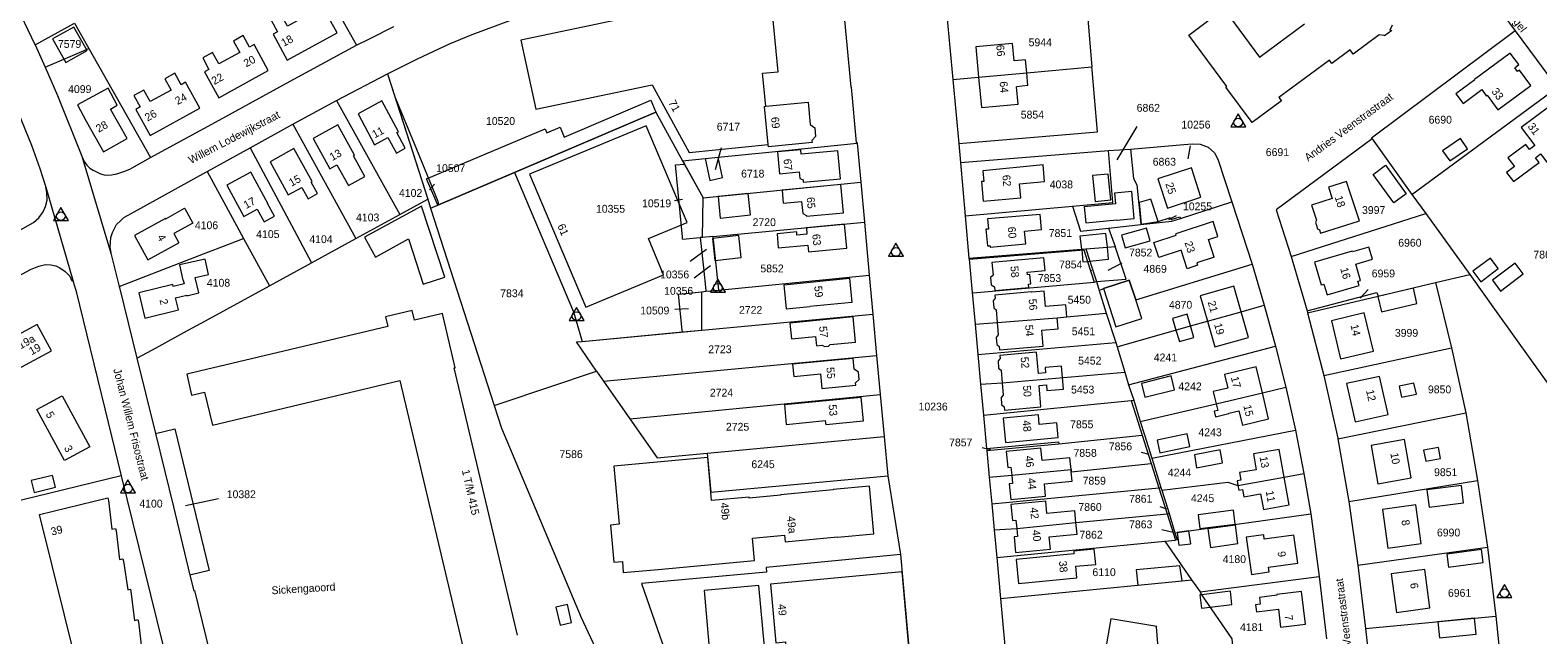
# Model space of a CAD drawing. Header units: metres. Extents: x 195864 to 198202, y 543264 to 544906.
# Tile 12 of 57: x 196137 to 196484, y 543724 to 543864. Entities that reach past the tile are written whole.
import ezdxf
from ezdxf.enums import TextEntityAlignment as Align

# ---------------------------------------------------------------- set-up
doc = ezdxf.new("R2010")
doc.units = ezdxf.units.M
doc.header["$MEASUREMENT"] = 0
for name, color, linetype, lineweight in [('Level 1', 7, 'Continuous', 0), ('Level 10', 7, 'Continuous', 0), ('Level 11', 7, 'Continuous', 0), ('Level 2', 7, 'Continuous', 0), ('Level 31', 7, 'Continuous', 0), ('Level 32', 7, 'Continuous', 0), ('Level 34', 7, 'Continuous', 0), ('Level 55', 7, 'Continuous', 0)]:
    doc.layers.add(name, color=color, linetype=linetype, lineweight=lineweight)
doc.styles.add('Style-CHAR_FAST_FONT', font='CHAR_FAST_FONT.shx')

# ---------------------------------------------------------------- blocks, each defined once
blk = doc.blocks.new('DC')
at = {"layer": 'Level 10', "color": 7, "linetype": 'Continuous', "lineweight": 0, "flags": 128}
blk.add_lwpolyline([(-1.84, -0.9), (1.63, -0.9), (-0.11, 2.1), (-1.84, -0.9)], dxfattribs=at)
at = {"layer": 'Level 10', "color": 7, "linetype": 'Continuous', "lineweight": 0}
blk.add_circle((-0.11, 0.11), 1, dxfattribs=at)

msp = doc.modelspace()

# ---------------------------------------------------------------- linework, layer by layer
at = {"layer": 'Level 1', "color": 7, "linetype": 'Continuous', "lineweight": 0}
for p, q in [((196458.59, 543890.16), (196478.36, 543863.35)), ((196207.76, 543867.45), (196211.87, 543860.06)), ((196379.74, 543869.72), (196380.99, 543855.07)), ((196138, 543860.15), (196147.06, 543865.13)), ((196147.06, 543865.13), (196150.37, 543859.28)), ((196347.68, 543866.88), (196349.06, 543852.21)), ((196478.36, 543863.35), (196488.03, 543850.37)), ((196138, 543860.15), (196140.34, 543855.01)), ((196140.34, 543855.01), (196150.37, 543859.28)), ((196150.37, 543859.28), (196164.55, 543834.2)), ((196207.27, 543847.33), (196219.04, 543853.52)), ((196219.04, 543853.52), (196220.79, 543848.04)), ((196349.06, 543852.21), (196350.44, 543837.45)), ((196454.62, 543825.74), (196488.03, 543850.37)), ((196197.26, 543841.88), (196207.27, 543847.33)), ((196207.27, 543847.33), (196221.84, 543821.09)), ((196220.79, 543848.04), (196228.29, 543824.61)), ((196187.47, 543836.49), (196197.26, 543841.88)), ((196197.26, 543841.88), (196211.76, 543815.57)), ((196177.54, 543831), (196187.47, 543836.49)), ((196306.75, 543835.48), (196327.02, 543837.52)), ((196327.02, 543837.52), (196327.84, 543828.58)), ((196350.44, 543837.45), (196350.76, 543833.06)), ((196384.83, 543835.83), (196389.91, 543836.17)), ((196445.48, 543838.5), (196454.62, 543825.74)), ((196148.75, 543834.53), (196155.44, 543812.21)), ((196285.23, 543832.52), (196287.3, 543832.72)), ((196286.88, 543833.48), (196292.09, 543834)), ((196286.88, 543833.48), (196287.3, 543832.72)), ((196287.3, 543832.72), (196291.6, 543824.91)), ((196292.09, 543834), (196295.07, 543834.3)), ((196295.07, 543834.3), (196306.75, 543835.48)), ((196350.76, 543833.06), (196384.83, 543835.83)), ((196350.76, 543833.06), (196351.85, 543820.8)), ((196230.74, 543823.36), (196248.25, 543830.81)), ((196140.45, 543827.41), (196146.67, 543806)), ((196291.6, 543824.91), (196327.84, 543828.58)), ((196327.84, 543828.58), (196328.69, 543819.32)), ((196454.62, 543825.74), (196457.79, 543821.37)), ((196221.84, 543821.09), (196228.29, 543824.61)), ((196228.29, 543824.61), (196228.95, 543822.6)), ((196228.95, 543822.6), (196230.74, 543823.36)), ((196228.95, 543822.6), (196243.54, 543777.13)), ((196291.49, 543815.84), (196291.6, 543824.91)), ((196351.85, 543820.8), (196376.56, 543823.04)), ((196401.37, 543820.17), (196413.18, 543824.01)), ((196413.18, 543824.01), (196417.84, 543809.67)), ((196293.82, 543816.06), (196328.69, 543819.32)), ((196328.69, 543819.32), (196329.8, 543807.17)), ((196351.85, 543820.8), (196352.73, 543811.06)), ((196384.87, 543818), (196392.26, 543818.78)), ((196392.25, 543818.91), (196392.26, 543818.78)), ((196426.85, 543811.47), (196457.79, 543821.37)), ((196457.79, 543821.37), (196467.93, 543807.27)), ((196185.92, 543815.62), (196191.89, 543804.71)), ((196201.55, 543809.99), (196211.76, 543815.57)), ((196286.89, 543815.4), (196290.92, 543815.79)), ((196291.49, 543815.84), (196290.92, 543815.79)), ((196293.82, 543816.06), (196291.49, 543815.84)), ((196293.82, 543816.06), (196295.17, 543803.72)), ((196384.87, 543818), (196386.33, 543813.74)), ((196155.44, 543812.21), (196157.33, 543804.53)), ((196191.89, 543804.71), (196201.55, 543809.99)), ((196352.73, 543811.06), (196352.82, 543810.79)), ((196352.82, 543810.79), (196353.51, 543803.14)), ((196417.84, 543809.67), (196420.61, 543800.26)), ((196426.85, 543811.47), (196430.53, 543798.94)), ((196329.8, 543807.17), (196330.61, 543798.18)), ((196381.51, 543805.55), (196382.05, 543805.67)), ((196382.05, 543805.67), (196382.69, 543803.64)), ((196446.81, 543802.29), (196460.05, 543805.42)), ((196460.05, 543805.42), (196467.93, 543807.27)), ((196460.05, 543805.42), (196463.71, 543790.39)), ((196177.17, 543796.66), (196191.89, 543804.71)), ((196285.95, 543802.81), (196291.34, 543803.34)), ((196286.82, 543794.49), (196285.95, 543802.81)), ((196291.29, 543794.49), (196291.34, 543803.34)), ((196291.34, 543803.34), (196292.24, 543803.43)), ((196292.24, 543803.43), (196295.17, 543803.72)), ((196353.51, 543803.14), (196354.18, 543795.83)), ((196382.69, 543803.64), (196384.32, 543798.42)), ((196430.63, 543798.48), (196446.81, 543802.29)), ((196291.29, 543794.49), (196330.61, 543798.18)), ((196330.61, 543798.18), (196331.47, 543788.63)), ((196384.32, 543798.42), (196386.5, 543791.62)), ((196420.61, 543800.26), (196423.24, 543790.81)), ((196430.53, 543798.94), (196430.63, 543798.48)), ((196430.63, 543798.48), (196434.32, 543784.05)), ((196172.22, 543793.95), (196177.17, 543796.66)), ((196286.86, 543794.07), (196286.82, 543794.49)), ((196286.86, 543794.07), (196291.29, 543794.49)), ((196354.18, 543795.83), (196354.81, 543788.87)), ((196164.99, 543789.99), (196170.8, 543793.17)), ((196170.8, 543793.17), (196172.22, 543793.95)), ((196263.77, 543791.9), (196286.86, 543794.07)), ((196354.81, 543788.87), (196386.5, 543791.62)), ((196386.5, 543791.62), (196386.86, 543790.62)), ((196161.38, 543788.02), (196164.99, 543789.99)), ((196161.38, 543788.02), (196165.65, 543770.67)), ((196268.71, 543782.77), (196331.47, 543788.63)), ((196331.47, 543788.63), (196332.34, 543779.69)), ((196354.81, 543788.87), (196355.41, 543782.04)), ((196386.86, 543790.62), (196388.55, 543784.8)), ((196389.46, 543781.89), (196423.24, 543790.81)), ((196423.24, 543790.81), (196425.61, 543781.37)), ((196434.32, 543784.05), (196463.71, 543790.39)), ((196463.71, 543790.39), (196467, 543775.47)), ((196267.12, 543785.07), (196268.71, 543782.77)), ((196388.55, 543784.8), (196389.46, 543781.89)), ((196268.71, 543782.77), (196274.74, 543774.09)), ((196355.41, 543782.04), (196356.08, 543774.9)), ((196389.46, 543781.89), (196390.65, 543778.34)), ((196425.61, 543781.37), (196427.81, 543771.47)), ((196274.74, 543774.09), (196332.34, 543779.69)), ((196332.34, 543779.69), (196333.22, 543770.01)), ((196356.08, 543774.9), (196390.06, 543778.28)), ((196390.06, 543778.28), (196390.65, 543778.34)), ((196390.06, 543778.28), (196392.57, 543770.35)), ((196390.65, 543778.34), (196392.08, 543773.47)), ((196356.08, 543774.9), (196356.81, 543767.22)), ((196437.57, 543769.47), (196467, 543775.47)), ((196373.4, 543768.33), (196392.57, 543770.35)), ((196392.57, 543770.35), (196394.65, 543763.76)), ((196394.78, 543765.04), (196427.81, 543771.47)), ((196427.81, 543771.47), (196429.77, 543761.47)), ((196292.57, 543766.15), (196333.22, 543770.01)), ((196333.22, 543770.01), (196334.07, 543760.98)), ((196356.81, 543767.22), (196356.85, 543766.77)), ((196356.85, 543766.77), (196373.4, 543768.33)), ((196356.85, 543766.77), (196357.42, 543760.67)), ((196437.57, 543769.47), (196440.13, 543755.02)), ((196394.65, 543763.76), (196396.41, 543758.21)), ((196334.07, 543760.98), (196337.01, 543742.82)), ((196357.42, 543760.67), (196358.01, 543754.55)), ((196429.77, 543761.47), (196431.33, 543752.21)), ((196440.13, 543755.02), (196469.7, 543759.9)), ((196469.7, 543759.9), (196472.02, 543744.57)), ((196358.01, 543754.55), (196396.41, 543758.21)), ((196396.41, 543758.21), (196396.86, 543758.25)), ((196396.41, 543758.21), (196398.31, 543752.23)), ((196396.86, 543758.25), (196397.07, 543757.69)), ((196397.07, 543757.69), (196398.77, 543752.27)), ((196358.01, 543754.55), (196358.57, 543748.51)), ((196440.13, 543755.02), (196442.18, 543740.36)), ((196398.31, 543752.23), (196398.77, 543752.27)), ((196398.31, 543752.23), (196400.23, 543746.15)), ((196398.77, 543752.27), (196400.1, 543747.86)), ((196400.1, 543747.86), (196431.33, 543752.21)), ((196431.33, 543752.21), (196433.31, 543737.8)), ((196358.57, 543748.51), (196359.15, 543742.14)), ((196359.15, 543742.14), (196397.8, 543745.92)), ((196397.8, 543745.92), (196400.23, 543746.15)), ((196397.8, 543745.92), (196403.93, 543736.99)), ((196442.18, 543740.36), (196472.02, 543744.57)), ((196472.02, 543744.57), (196473.91, 543728.69)), ((196359.15, 543742.14), (196359.99, 543732.76)), ((196442.18, 543740.36), (196443.93, 543725.79)), ((196403.93, 543736.99), (196405.9, 543734.22)), ((196405.9, 543734.22), (196433.31, 543737.8)), ((196433.31, 543737.8), (196435, 543723.43)), ((196359.99, 543732.76), (196365.75, 543671.21)), ((196443.93, 543725.79), (196473.91, 543728.69)), ((196473.91, 543728.69), (196475.39, 543713.95)), ((196443.93, 543725.79), (196445.54, 543710.86))]:
    msp.add_line(p, q, dxfattribs=at)
at = {"layer": 'Level 1', "color": 7, "linetype": 'Continuous', "lineweight": 0, "flags": 128}
for points in [[(196138, 543860.15), (196134.78, 543866.92), (196130.91, 543874.44), (196124.65, 543885.66), (196123.57, 543887.47), (196123.24, 543888.43), (196122.98, 543889.42), (196122.84, 543890.16), (196122.88, 543890.86), (196123.13, 543891.6), (196123.47, 543892.4), (196124.01, 543893.1), (196125.14, 543893.97)], [(196325.62, 543850.43), (196324.19, 543865.83), (196323.22, 543875.93), (196323.41, 543875.95)], [(196211.87, 543860.06), (196214.86, 543861.57), (196220.47, 543864.4)], [(196219.04, 543853.52), (196225.91, 543856.96), (196233.29, 543860.36), (196238.52, 543862.53), (196247.18, 543865.79), (196248.62, 543866.25)], [(196478.36, 543863.35), (196445.33, 543838.71), (196445.48, 543838.5)], [(196164.55, 543834.2), (196180.3, 543842.84), (196195.8, 543851.36), (196211.87, 543860.06)], [(196129.15, 543855.7), (196134.13, 543844.58), (196137.17, 543837.09), (196139.11, 543831.68), (196140.45, 543827.41)], [(196140.34, 543855.01), (196143.16, 543848.51), (196148.75, 543834.53)], [(196349.06, 543852.21), (196354.96, 543852.7), (196366.02, 543853.69), (196380.99, 543855.07)], [(196350.44, 543837.45), (196382.28, 543840.11), (196381.58, 543848.11), (196381.05, 543854.43), (196380.99, 543855.07)], [(196325.62, 543850.43), (196326.8, 543837.68), (196327, 543837.7), (196327.02, 543837.52)], [(196220.79, 543848.04), (196225.14, 543837.44), (196230.6, 543824.19), (196230.74, 543823.36)], [(196187.47, 543836.49), (196198.21, 543816.32), (196201.55, 543809.99)], [(196389.91, 543836.17), (196402.12, 543837.24), (196404.06, 543837.37), (196405.9, 543837.26), (196407.73, 543836.6), (196409.24, 543835.33), (196410.01, 543833.88), (196413.18, 543824.01)], [(196389.91, 543836.17), (196390.61, 543829.37), (196391.36, 543827.97), (196392.25, 543818.91)], [(196445.48, 543838.5), (196423.39, 543822.15), (196426.85, 543811.47)], [(196148.75, 543834.53), (196149.27, 543833.3), (196149.88, 543832.44), (196150.61, 543831.74), (196151.36, 543831.28), (196153, 543830.48), (196153.84, 543830.21), (196154.73, 543830.18), (196155.59, 543830.26), (196156.77, 543830.47), (196158.41, 543830.97), (196159.8, 543831.57), (196164.55, 543834.2)], [(196286.89, 543815.4), (196286.84, 543815.99), (196285.23, 543832.52)], [(196292.09, 543834), (196293.17, 543828.94), (196296.08, 543829.61), (196295.07, 543834.3)], [(196376.56, 543823.04), (196385.84, 543823.89), (196384.83, 543835.83)], [(196155.44, 543812.21), (196155.46, 543812.36), (196155.29, 543813.52), (196155.34, 543814.77), (196155.39, 543815.8), (196155.79, 543816.93), (196156.27, 543817.89), (196156.73, 543818.83), (196157.62, 543819.68), (196158.41, 543820.39), (196160.06, 543821.33), (196177.41, 543830.92), (196177.54, 543831)], [(196177.54, 543831), (196179.91, 543826.66), (196184.32, 543818.55), (196185.92, 543815.62)], [(196248.25, 543830.81), (196261.81, 543798.71), (196263.77, 543791.9)], [(196132.01, 543816.16), (196137.62, 543819.28), (196138.84, 543820.35), (196139.81, 543821.69), (196140.36, 543822.98), (196140.78, 543824.44), (196140.67, 543826.21), (196140.45, 543827.41)], [(196376.56, 543823.04), (196376.58, 543823), (196378.36, 543817.29), (196384.87, 543818)], [(196211.76, 543815.57), (196213.45, 543816.49), (196221.84, 543821.09)], [(196392.25, 543818.91), (196392.32, 543818.92), (196396.24, 543819.47), (196399.1, 543820.39), (196399.23, 543819.97), (196401.23, 543820.6), (196401.37, 543820.17)], [(196392.26, 543818.78), (196399.43, 543819.54), (196401.37, 543820.17)], [(196157.33, 543804.53), (196173.76, 543810.87), (196185.33, 543815.39), (196185.92, 543815.62)], [(196290.92, 543815.79), (196291.07, 543814.41), (196291.67, 543808.82), (196292.22, 543803.65), (196292.24, 543803.43)], [(196352.73, 543811.06), (196378.64, 543813.16), (196379.6, 543813.2)], [(196352.82, 543810.79), (196379.18, 543812.98), (196380.03, 543810.29), (196381.51, 543805.55)], [(196379.6, 543813.2), (196384.57, 543813.6), (196386.33, 543813.74)], [(196379.6, 543813.2), (196380.53, 543810.34), (196382.05, 543805.67)], [(196382.05, 543805.67), (196388.9, 543806.21), (196386.33, 543813.74)], [(196040.77, 543754.78), (196042.31, 543756.16), (196044.67, 543757.9), (196047.87, 543759.87), (196076.15, 543775.33), (196110.58, 543794.07), (196136.91, 543808.43), (196138.87, 543809.24), (196140.42, 543809.57), (196141.6, 543809.53), (196142.79, 543809.28), (196143.69, 543808.84), (196144.9, 543807.96), (196145.95, 543806.94), (196146.44, 543805.83), (196146.67, 543806)], [(196382.69, 543803.64), (196383.68, 543804.04), (196389.61, 543805.97), (196391.08, 543801.45), (196417.84, 543809.67)], [(196146.67, 543806), (196147.07, 543804.63), (196147.36, 543803.69), (196154.01, 543776.4), (196157.8, 543760.98)], [(196295.17, 543803.72), (196325.23, 543806.72), (196329.8, 543807.17)], [(196353.51, 543803.14), (196353.74, 543803.1), (196381.51, 543805.55)], [(196467.93, 543807.27), (196474, 543798.82), (196486.13, 543781.73)], [(196157.33, 543804.53), (196157.37, 543804.33), (196161.38, 543788.02)], [(196430.53, 543798.94), (196446.55, 543803.18), (196446.81, 543802.29)], [(196354.18, 543795.83), (196359.25, 543796.28), (196373.06, 543797.34), (196375.27, 543797.53), (196384.32, 543798.42)], [(196386.86, 543790.62), (196403.69, 543795.46), (196407.59, 543796.52), (196415.34, 543798.74), (196420.61, 543800.26)], [(196267.12, 543785.07), (196262.46, 543791.78), (196263.77, 543791.9)], [(196243.54, 543777.13), (196244.96, 543777.61), (196267.12, 543785.07)], [(196355.41, 543782.04), (196360.39, 543782.4), (196388.55, 543784.8)], [(196434.32, 543784.05), (196437.54, 543769.62), (196437.57, 543769.47)], [(196392.08, 543773.47), (196409.61, 543777.54), (196420.21, 543780.05), (196425.61, 543781.37)], [(196243.54, 543777.13), (196245.23, 543771.93), (196263.58, 543728.38), (196268.99, 543716.66)], [(196274.74, 543774.09), (196281.01, 543765.08), (196292.57, 543766.15)], [(196467, 543775.47), (196467, 543775.46), (196469.7, 543759.9)], [(196165.65, 543770.67), (196170.09, 543771.76), (196178.05, 543739.16), (196173.61, 543738.08)], [(196165.65, 543770.67), (196169.79, 543753.84), (196173.61, 543738.08)], [(196392.08, 543773.47), (196393.11, 543770.41), (196394.78, 543765.04)], [(196356.81, 543767.22), (196373.35, 543768.8), (196373.4, 543768.33)], [(196292.57, 543766.15), (196293.35, 543757.22), (196334.07, 543760.98)], [(196357.42, 543760.67), (196362.59, 543761.08), (196376.23, 543762.39), (196376.27, 543761.91), (196394.65, 543763.76)], [(196394.78, 543765.04), (196395.15, 543763.81), (196396.86, 543758.25)], [(196157.8, 543760.98), (196154.62, 543760.21), (196138.01, 543756.13), (196098.65, 543746.61)], [(196157.8, 543760.98), (196169.96, 543711.47), (196170.63, 543708.39)], [(196397.07, 543757.69), (196412.29, 543759.48), (196414.61, 543758.76), (196425.25, 543760.64), (196429.77, 543761.47)], [(196358.57, 543748.51), (196363.72, 543748.87), (196377.34, 543750.21), (196398.31, 543752.23)], [(196400.1, 543747.86), (196400.6, 543746.19), (196400.23, 543746.15)], [(196337.01, 543742.82), (196306.1, 543739.86), (196306.2, 543738.78), (196277.43, 543736.15), (196282.81, 543720.78)], [(196337.01, 543742.82), (196339.72, 543712.95), (196340.16, 543708.69)], [(196173.61, 543738.08), (196174.47, 543734.52), (196174.64, 543734.55), (196186.93, 543684.37), (196198.41, 543637.23)], [(196359.99, 543732.76), (196391.56, 543735.78), (196401.76, 543736.77), (196403.93, 543736.99)], [(196405.9, 543734.22), (196406.24, 543733.6), (196413.19, 543723.45), (196413.42, 543720.97)]]:
    msp.add_lwpolyline(points, dxfattribs=at)
at = {"layer": 'Level 11', "color": 7, "linetype": 'Continuous', "lineweight": 13}
for p, q in [((196366.3, 543850.79), (196366.02, 543853.69)), ((196366.3, 543850.79), (196363.66, 543850.52)), ((196421.61, 543739.91), (196428.37, 543740.85))]:
    msp.add_line(p, q, dxfattribs=at)
at = {"layer": 'Level 11', "color": 7, "linetype": 'Continuous', "lineweight": 13, "flags": 128}
for points in [[(196207.42, 543862.9), (196204.15, 543868.86), (196203.09, 543868.29), (196201.65, 543870.93), (196199.37, 543869.68), (196200.81, 543867.04), (196196.03, 543864.43), (196194.59, 543867.08), (196192.3, 543865.83), (196193.74, 543863.18), (196192.71, 543862.62), (196195.99, 543856.6), (196207.42, 543862.9)], [(196308.88, 543853.98), (196307.27, 543870.66), (196281.08, 543867.9), (196281.09, 543867.8), (196249.71, 543861.2), (196253.14, 543845.35), (196279.87, 543850.99), (196288.42, 543835.4), (196306.57, 543837.2), (196305.74, 543845.98), (196306.06, 543846.01), (196305.3, 543853.62), (196308.88, 543853.98)], [(196450.09, 543864.71), (196449.5, 543863.52), (196449.96, 543863.44), (196448.29, 543862.2), (196448.23, 543862.28), (196447.05, 543862.45), (196441.13, 543858.05), (196440.41, 543859.02), (196436.18, 543855.89), (196435.65, 543856.61), (196424.03, 543848.03), (196424.61, 543847.24), (196417.86, 543842.26), (196411.83, 543850.43), (196412.01, 543850.56), (196403.27, 543862.39), (196411.39, 543868.41), (196419.57, 543857.36), (196429.91, 543865.01)], [(196149.94, 543858.85), (196146.9, 543864.26), (196142.03, 543861.52), (196145.07, 543856.11), (196149.94, 543858.85)], [(196191.62, 543854.22), (196188.34, 543860.21), (196187.31, 543859.65), (196185.87, 543862.29), (196183.59, 543861.03), (196185.04, 543858.4), (196180.26, 543855.77), (196178.81, 543858.4), (196176.53, 543857.15), (196177.96, 543854.51), (196176.93, 543853.94), (196180.22, 543847.96), (196191.62, 543854.22)], [(196366.02, 543853.69), (196365.73, 543856.72), (196363.12, 543856.47), (196362.74, 543860.46), (196354.32, 543859.69), (196354.96, 543852.7), (196355.61, 543845.71), (196364.04, 543846.48), (196363.66, 543850.52)], [(196481.99, 543850.79), (196479.34, 543854.33), (196478.9, 543854), (196478.24, 543854.89), (196479.21, 543855.61), (196477.22, 543858.28), (196468.99, 543852.19), (196469.05, 543852.1), (196464.72, 543848.89), (196466.36, 543846.67), (196470.67, 543849.85), (196471.7, 543848.44), (196471.88, 543848.57), (196474.35, 543845.23), (196481.99, 543850.79)], [(196175.87, 543845.56), (196172.58, 543851.54), (196171.55, 543850.98), (196170.11, 543853.61), (196167.81, 543852.36), (196169.25, 543849.72), (196164.47, 543847.11), (196163.03, 543849.75), (196160.73, 543848.5), (196162.19, 543845.87), (196161.15, 543845.29), (196164.48, 543839.31), (196175.87, 543845.56)], [(196155.3, 543845.38), (196156.9, 543846.25), (196154.78, 543850.17), (196147.72, 543846.34), (196149.74, 543842.61)], [(196223.09, 543836.34), (196221.15, 543839.95), (196221.53, 543840.15), (196217.74, 543847.25), (196212.27, 543844.27), (196216.06, 543837.17), (196219.14, 543838.84), (196221.07, 543835.26), (196223.09, 543836.34)], [(196228.01, 543829.33), (196255.28, 543840.86), (196255.67, 543839.94), (196258.7, 543841.22), (196259.68, 543838.93), (196279.55, 543847.39), (196280.73, 543844.63)], [(196306.06, 543846.01), (196315.78, 543846.98), (196316.26, 543841.86), (196317.29, 543841.08), (196317.48, 543839.09), (196316.62, 543838.13), (196316.66, 543837.7), (196306.63, 543836.68), (196306.57, 543837.2)], [(196149.74, 543842.61), (196153.73, 543835.53), (196159.17, 543838.57), (196155.3, 543845.38)], [(196280.73, 543844.63), (196230.57, 543823.29), (196228.01, 543829.33)], [(196493.86, 543835.78), (196491.22, 543839.36), (196490.51, 543838.84), (196488.24, 543841.92), (196488.95, 543842.44), (196486.3, 543846.03), (196479.72, 543841.17), (196482.84, 543836.97), (196481.63, 543836.07), (196480.79, 543837.2), (196476.66, 543834.13), (196478.16, 543832.12), (196476.37, 543830.78), (196477.94, 543828.67), (196483.83, 543833.05), (196482.99, 543834.18), (196484.2, 543835.09), (196487.29, 543830.93), (196493.86, 543835.78)], [(196213.84, 543829.86), (196211.21, 543834.63), (196211.45, 543834.76), (196207.6, 543841.74), (196201.9, 543838.63), (196205.77, 543831.65), (196207.4, 543832.56), (196210.05, 543827.78), (196213.84, 543829.86)], [(196287.91, 543819.25), (196278.5, 543841.54), (196251.66, 543830.39), (196264.65, 543799.76), (196282.53, 543807.26), (196279.07, 543815.56), (196287.91, 543819.25)], [(196202.94, 543825.94), (196201.48, 543828.58), (196201.68, 543828.68), (196197.49, 543836.27), (196192.01, 543833.25), (196196.18, 543825.64), (196199.3, 543827.34), (196200.75, 543824.69), (196202.94, 543825.94)], [(196323.17, 543829.34), (196322.57, 543835.79), (196314.17, 543835), (196314.08, 543836), (196308.71, 543835.5), (196309.14, 543830.49), (196313.72, 543830.93), (196313.87, 543829.39), (196314.59, 543829.07), (196314.64, 543828.54), (196323.17, 543829.34)], [(196467.42, 543836.25), (196465.79, 543838.63), (196461.66, 543835.77), (196463.29, 543833.43), (196467.42, 543836.25)], [(196370.13, 543828.73), (196369.78, 543832.51), (196355.9, 543831.19), (196356.14, 543828.72), (196355.59, 543828.67), (196356.01, 543824.14), (196364.67, 543824.95), (196364.37, 543828.2), (196370.13, 543828.73)], [(196193.03, 543820.71), (196191.45, 543823.61), (196191.54, 543823.66), (196187.62, 543830.86), (196182.07, 543827.83), (196185.99, 543820.63), (196189.07, 543822.31), (196190.65, 543819.4), (196193.03, 543820.71)], [(196385.33, 543824.46), (196384.75, 543830.41), (196381.19, 543830.06), (196381.74, 543824.12), (196385.33, 543824.46)], [(196406.07, 543825.13), (196403.89, 543831.86), (196396.18, 543829.35), (196398.38, 543822.6), (196406.07, 543825.13)], [(196453.31, 543825.9), (196450.41, 543823.8), (196445.66, 543830.33), (196448.55, 543832.44), (196453.31, 543825.9)], [(196302.48, 543821.01), (196301.97, 543825.96), (196295.04, 543825.25), (196295.55, 543820.29), (196302.48, 543821.01)], [(196323.89, 543821.51), (196323.3, 543827.98), (196309.75, 543826.73), (196310.02, 543823.7), (196314.27, 543824.1), (196314.51, 543821.36), (196315.35, 543820.86), (196315.36, 543820.71), (196323.89, 543821.51)], [(196390.76, 543820.15), (196390.19, 543826.37), (196386.22, 543826.05), (196386.46, 543823.55), (196379.25, 543822.85), (196379.59, 543819.2), (196386.77, 543819.88), (196386.78, 543819.77), (196390.76, 543820.15)], [(196442.52, 543819.62), (196440.44, 543826.11), (196440.4, 543826.1), (196439.56, 543828.72), (196435.45, 543827.4), (196436.29, 543824.8), (196431.55, 543823.27), (196432.66, 543819.78), (196432.43, 543819.33), (196432.91, 543817.83), (196433.36, 543817.6), (196433.62, 543816.78), (196442.52, 543819.62)], [(196168.02, 543820.09), (196172.37, 543822.6), (196172.42, 543822.51), (196174.27, 543819.15), (196169.89, 543816.74), (196171.06, 543814.6)], [(196232.22, 543806.67), (196226.87, 543823), (196213.76, 543815.91), (196216.24, 543811.32), (196223.88, 543815.51), (196224.1, 543814.83), (196227.25, 543805.07), (196232.22, 543806.67)], [(196396.24, 543819.47), (196394.55, 543824.66), (196391.87, 543823.87), (196392.32, 543818.92), (196396.24, 543819.47)], [(196168.02, 543820.09), (196167.97, 543820.18), (196160.84, 543816.25), (196163.94, 543810.67), (196171.06, 543814.6)], [(196324.65, 543813.34), (196324.14, 543818.88), (196315.35, 543818.06), (196315.48, 543816.56), (196313.19, 543816.35), (196313.13, 543817.1), (196308.6, 543816.69), (196308.9, 543813.44), (196315.69, 543814.08), (196315.84, 543812.49), (196324.65, 543813.34)], [(196369.45, 543817.69), (196369.12, 543821.14), (196357.04, 543820.12), (196357.25, 543817.76), (196356.63, 543817.7), (196356.98, 543813.87), (196357.6, 543813.92), (196357.62, 543813.59), (196365.79, 543814.32), (196365.5, 543817.31), (196369.45, 543817.69)], [(196410.01, 543816.03), (196408.91, 543819.51), (196400.31, 543816.65)], [(196300.34, 543811.2), (196299.79, 543816.24), (196293.78, 543815.59), (196294.31, 543810.55), (196300.34, 543811.2)], [(196384.86, 543810.8), (196384.57, 543813.6), (196384.24, 543816.72), (196378.26, 543816.15), (196378.64, 543813.16), (196378.73, 543812.94), (196378.94, 543810.18), (196380.03, 543810.29), (196380.53, 543810.34), (196384.86, 543810.8)], [(196394.43, 543815.05), (196393.58, 543817.93), (196387.83, 543816.33), (196388.65, 543813.42), (196394.43, 543815.05)], [(196409.13, 543811.31), (196405.12, 543809.99), (196405.3, 543809.42), (196402.94, 543808.64), (196401.54, 543812.9), (196396.42, 543811.22), (196395.29, 543814.67), (196400.41, 543816.36), (196400.31, 543816.65)], [(196409.13, 543811.31), (196407.81, 543815.33), (196410.01, 543816.03)], [(196445.51, 543810.79), (196444.68, 543813.59), (196440.92, 543812.48), (196440.86, 543812.69), (196432.24, 543810.14), (196433.76, 543804.92), (196434.38, 543805.1), (196435.09, 543802.65), (196442.44, 543804.79), (196442.17, 543805.73), (196442.8, 543805.91), (196441.7, 543809.68), (196445.51, 543810.79)], [(196174.78, 543806.63), (196177.85, 543807.3), (196177.08, 543810.84), (196171.17, 543809.56), (196171.95, 543805.97), (196172.06, 543805.99)], [(196370.24, 543808.21), (196369.99, 543811.12), (196358.03, 543810.04), (196358.33, 543807.12), (196357.69, 543806.57), (196357.86, 543804.91), (196358.6, 543804.49), (196358.69, 543803.62), (196366.48, 543804.31), (196366.41, 543805.08), (196366.94, 543805.13), (196366.75, 543807.28), (196366.22, 543807.24), (196366.16, 543807.85), (196370.24, 543808.21)], [(196474.47, 543808.66), (196472.64, 543811.08), (196468.61, 543808.04), (196470.43, 543805.6), (196474.47, 543808.66)], [(196480.22, 543807.43), (196478.37, 543809.9), (196473.12, 543805.98), (196474.96, 543803.5), (196480.22, 543807.43)], [(196172.06, 543805.99), (196172.27, 543805.12), (196169.75, 543804.5), (196169.63, 543804.99), (196161.84, 543803.09), (196163.24, 543797.27), (196170.98, 543799.15), (196170.31, 543801.96), (196172.86, 543802.57), (196172.9, 543802.4), (196175.64, 543803.05), (196174.78, 543806.63)], [(196310.14, 543804.95), (196325.28, 543806.43), (196325.81, 543800.89), (196316.16, 543799.92)], [(196310.14, 543804.95), (196310.7, 543799.4), (196316.16, 543799.92)], [(196392.47, 543797.17), (196391.08, 543801.45), (196389.61, 543805.97), (196383.68, 543804.04), (196386.55, 543795.24), (196392.47, 543797.17)], [(196375.27, 543797.53), (196375.03, 543800.3), (196370.37, 543799.91), (196370.07, 543803.45), (196367.17, 543803.21), (196367.16, 543803.31), (196358.73, 543802.56), (196358.79, 543801.83), (196358.3, 543801.24), (196358.43, 543799.64), (196359.01, 543799.17), (196359.25, 543796.28), (196359.49, 543793.38), (196358.99, 543792.79), (196359.13, 543791.19), (196359.71, 543790.69), (196359.77, 543789.94), (196369.83, 543790.84), (196369.51, 543794.45), (196373.28, 543794.78), (196373.06, 543797.34), (196375.27, 543797.53)], [(196417.03, 543792.83), (196415.34, 543798.74), (196413.64, 543804.64), (196405.9, 543802.41), (196407.59, 543796.52), (196409.27, 543790.63), (196417.03, 543792.83)], [(196455.76, 543800.62), (196454.95, 543804.14), (196446.77, 543802.25), (196447.6, 543798.71), (196455.76, 543800.62)], [(196248.92, 543724.27), (196234.39, 543785.78), (196234.61, 543785.83), (196231.69, 543798.29), (196225.24, 543796.76), (196224.71, 543799.02), (196218.57, 543797.57), (196219.11, 543795.31), (196172.85, 543784.36), (196173.97, 543779.55), (196176.98, 543780.25), (196178.77, 543772.6), (196221.9, 543782.88), (196236.45, 543721.3)], [(196404.47, 543792.77), (196403.69, 543795.46), (196402.92, 543798.15), (196399.57, 543797.17), (196400.35, 543794.5), (196401.13, 543791.84), (196404.47, 543792.77)], [(196445.74, 543789.69), (196443.64, 543798.46), (196436.09, 543796.63), (196438.22, 543787.88), (196445.74, 543789.69)], [(196141.73, 543789.74), (196138.44, 543795.79), (196126.64, 543789.4), (196129.95, 543783.33), (196141.73, 543789.74)], [(196326.66, 543791.75), (196326.12, 543797.53), (196311.58, 543796.13), (196311.94, 543792.47), (196317.48, 543792.99), (196317.67, 543790.88), (196319, 543791.01), (196319.49, 543790.74), (196320.41, 543790.82), (196320.83, 543791.19), (196326.66, 543791.75)], [(196327.48, 543783.15), (196327.32, 543784.84), (196326.35, 543785.5), (196326.09, 543787.98), (196312.19, 543786.63), (196312.45, 543783.84), (196318.58, 543784.43), (196318.91, 543781.03), (196326.71, 543781.79), (196326.65, 543782.33), (196327.48, 543783.15)], [(196374.45, 543780.92), (196374.23, 543783.58), (196374, 543786.23), (196370.26, 543785.91), (196370.37, 543784.67), (196368.71, 543784.53), (196368.29, 543789.4), (196359.87, 543788.69), (196359.93, 543787.96), (196359.44, 543787.39), (196359.57, 543785.77), (196360.15, 543785.28), (196360.39, 543782.4), (196360.63, 543779.53), (196360.13, 543778.95), (196360.26, 543777.36), (196360.85, 543776.85), (196360.9, 543776.11), (196369.29, 543776.85), (196368.91, 543781.75), (196370.55, 543781.88), (196370.65, 543780.62), (196374.45, 543780.92)], [(196400.04, 543780.76), (196399.28, 543783.94), (196392.41, 543782.22), (196393.19, 543779.06), (196400.04, 543780.76)], [(196421.64, 543774.07), (196420.21, 543780.05), (196418.77, 543786.02), (196411.5, 543784.3), (196412.26, 543781.14), (196408.93, 543780.35), (196409.24, 543779.07), (196409.61, 543777.54), (196409.97, 543776.01), (196409.12, 543775.81), (196409.42, 543774.53), (196412.5, 543775.27), (196412.47, 543775.38), (196414.83, 543775.94), (196415.61, 543772.65), (196421.64, 543774.07)], [(196449.11, 543775.05), (196447.16, 543783.85), (196439.59, 543782.18), (196441.52, 543773.38), (196449.11, 543775.05)], [(196455.65, 543779.77), (196455.08, 543782.27), (196451.71, 543781.56), (196452.23, 543779.04), (196455.65, 543779.77)], [(196150.6, 543767.62), (196144.73, 543764.45), (196138.38, 543776.21), (196144.23, 543779.37), (196150.6, 543767.62)], [(196310.3, 543777.36), (196327.87, 543779.06), (196328.39, 543773.53), (196319.88, 543772.7), (196319.79, 543773.67)], [(196310.3, 543777.36), (196310.74, 543772.79), (196319.79, 543773.67)], [(196373.24, 543769.79), (196372.92, 543773.17), (196368.92, 543772.79), (196368.7, 543775.03), (196360.58, 543774.26), (196361.11, 543768.65), (196373.24, 543769.79)], [(196403.53, 543767.7), (196402.92, 543770.64), (196396.05, 543769.2), (196396.67, 543766.25), (196403.53, 543767.7)], [(196376.48, 543759.7), (196376.27, 543761.91), (196376.23, 543762.39), (196375.97, 543765.07), (196369.54, 543764.47), (196369.27, 543767.32), (196361.3, 543766.55), (196361.65, 543762.87), (196362.41, 543762.94), (196362.59, 543761.08), (196362.76, 543759.21), (196362, 543759.14), (196362.34, 543755.5), (196370.35, 543756.26), (196370.09, 543759.09), (196376.48, 543759.7)], [(196411.08, 543763.92), (196410.52, 543766.92), (196404.58, 543765.81), (196405.09, 543762.77), (196411.08, 543763.92)], [(196426.4, 543754.25), (196425.25, 543760.64), (196424.09, 543767.03), (196418.17, 543766.01), (196418.8, 543762.36), (196414.94, 543761.7), (196415.26, 543759.99), (196414.41, 543759.83), (196414.61, 543758.76), (196414.8, 543757.68), (196415.67, 543757.84), (196415.98, 543756.12), (196419.82, 543756.83), (196420.49, 543753.18), (196426.4, 543754.25)], [(196454.47, 543760.48), (196452.87, 543769.33), (196445.24, 543767.93), (196446.79, 543759.12), (196454.47, 543760.48)], [(196461.16, 543764.95), (196460.71, 543767.47), (196457.3, 543766.86), (196457.79, 543764.3), (196461.16, 543764.95)], [(196273.04, 543741.22), (196273.26, 543738.69), (196281.24, 543739.42), (196281.24, 543739.36), (196303.46, 543741.45), (196302.98, 543746.6), (196310.3, 543747.29), (196310.44, 543745.8), (196322.52, 543746.93), (196322.53, 543746.83), (196330.88, 543747.61), (196329.84, 543758.56), (196321.49, 543757.8), (196321.5, 543757.7), (196309.37, 543756.6), (196309.38, 543756.5), (196302.19, 543755.84), (196302.17, 543756.04), (196293.52, 543755.25), (196293.35, 543757.22), (196292.66, 543765.15), (196271.1, 543763.18), (196272.28, 543749.8)], [(196142.67, 543758.35), (196142.03, 543761.06), (196137.08, 543759.87), (196137.77, 543757.14), (196142.67, 543758.35)], [(196466.5, 543754.76), (196465.97, 543758.75), (196458.02, 543757.7), (196458.58, 543753.71), (196466.5, 543754.76)], [(196147.64, 543717.15), (196139.04, 543752.07), (196154.74, 543755.93), (196154.89, 543755.31), (196155.67, 543748.66), (196156.47, 543748.86), (196156.6, 543748.33), (196157.39, 543741.67), (196158.19, 543741.86), (196158.32, 543741.34), (196159.3, 543734.72), (196159.91, 543734.87), (196160.04, 543734.34), (196160.83, 543727.69), (196161.63, 543727.88), (196161.76, 543727.36), (196162.55, 543720.69)], [(196377.6, 543747.53), (196377.34, 543750.21), (196377.08, 543752.89), (196370.68, 543752.26), (196370.4, 543755.12), (196362.4, 543754.34), (196362.79, 543750.66), (196363.55, 543750.73), (196363.72, 543748.87), (196363.89, 543747.02), (196363.14, 543746.95), (196363.48, 543743.28), (196371.49, 543744.06), (196371.21, 543746.91), (196377.6, 543747.53)], [(196413.96, 543749.86), (196413.54, 543753.05), (196405.42, 543751.98), (196405.84, 543748.83), (196413.96, 543749.86)], [(196456.72, 543745.41), (196455.49, 543754.3), (196447.81, 543753.23), (196449.05, 543744.31), (196456.72, 543745.41)], [(196272.28, 543749.8), (196270.28, 543749.62), (196271.07, 543741.08), (196273.04, 543741.26)], [(196414.61, 543745.39), (196414.02, 543749.63), (196407.7, 543748.74), (196408.29, 543744.5), (196414.61, 543745.39)], [(196403.77, 543745.3), (196403.33, 543748.29), (196400.62, 543747.93), (196401.01, 543744.98), (196403.77, 543745.3)], [(196428.37, 543740.85), (196427.46, 543747.32), (196420.66, 543746.39), (196420.52, 543747.38), (196416.51, 543746.82), (196417.71, 543738.27), (196421.76, 543738.84), (196421.61, 543739.91)], [(196381.9, 543740.58), (196381.55, 543744.11), (196376.83, 543743.65), (196376.89, 543743.01), (196363.62, 543741.73), (196364.14, 543736.18), (196377.55, 543737.45), (196377.3, 543740.14), (196381.9, 543740.58)], [(196470.99, 543741.04), (196470.58, 543744.01), (196462.66, 543742.94), (196463.05, 543739.94), (196470.99, 543741.04)], [(196401.76, 543736.77), (196401.27, 543740.25), (196391.2, 543739.29), (196391.56, 543735.78), (196401.76, 543736.77)], [(196458.71, 543730.58), (196457.54, 543739.43), (196449.87, 543738.43), (196451.03, 543729.53), (196458.71, 543730.58)], [(196305.69, 543721.61), (196304.44, 543735.74), (196291.85, 543734.56), (196293.08, 543720.45), (196305.69, 543721.61)], [(196339.72, 543712.95), (196337.37, 543738.83), (196307.11, 543736), (196308.34, 543722.53), (196310.54, 543722.73), (196311.12, 543716.3), (196317.74, 543716.86), (196317.68, 543717.62), (196330.01, 543718.76), (196330.22, 543716.45), (196328.67, 543716.3), (196328.71, 543715.87), (196324.44, 543715.48), (196324.8, 543711.61), (196339.72, 543712.95)], [(196413.2, 543731.38), (196412.85, 543734.43), (196406.24, 543733.6), (196405.81, 543733.55), (196406.19, 543730.5), (196408.19, 543730.75), (196413.2, 543731.38)], [(196430.11, 543726.8), (196429.23, 543734.36), (196423.52, 543733.68), (196423.54, 543733.46), (196419.55, 543732.98), (196419.74, 543731.43), (196418.64, 543731.3), (196418.83, 543729.67), (196423.9, 543730.27), (196424.39, 543726.13), (196430.11, 543726.8)], [(196261.38, 543727.17), (196260.42, 543731.33), (196257.76, 543730.73), (196258.71, 543726.55), (196261.38, 543727.17)], [(196396.52, 543718.52), (196395.9, 543726.17), (196395.92, 543726.27), (196385.4, 543728.06), (196382.39, 543710.8)], [(196469.38, 543724.55), (196469.03, 543728.2), (196460.59, 543727.38), (196460.93, 543723.7), (196469.38, 543724.55)]]:
    msp.add_lwpolyline(points, dxfattribs=at)
at = {"layer": 'Level 31', "color": 7, "linetype": 'Continuous', "lineweight": 0}
for p, q in [((196391.34, 543841.37), (196386.71, 543833.72)), ((196295.74, 543836.49), (196294.36, 543831.36)), ((196403.61, 543836.89), (196403.07, 543833.94)), ((196229.84, 543828.08), (196228.65, 543826.78)), ((196285.06, 543824.36), (196286.86, 543824.61)), ((196400.43, 543820.79), (196398.6, 543819.9)), ((196288.64, 543810.33), (196292.35, 543813.15)), ((196381.02, 543808.21), (196380.92, 543808.24)), ((196387.88, 543809.94), (196384.7, 543808.21)), ((196444.55, 543803.87), (196442.7, 543801.86)), ((196285.07, 543799.29), (196288.27, 543799.47)), ((196355.75, 543767.51), (196357.73, 543767.05)), ((196392.38, 543766.4), (196394.11, 543765.92)), ((196180.15, 543755.66), (196172.58, 543754.03)), ((196396.67, 543753.93), (196398.14, 543753.39)), ((196397.08, 543748.61), (196399.7, 543747.97))]:
    msp.add_line(p, q, dxfattribs=at)
at = {"layer": 'Level 55', "color": 7, "linetype": 'Continuous', "lineweight": 0}
for p, q in [((196219.04, 543853.52), (196228.29, 543824.61)), ((196295.74, 543836.49), (196294.36, 543831.36)), ((196306.75, 543835.48), (196327.02, 543837.52)), ((196248.25, 543830.81), (196255.61, 543833.94)), ((196286.88, 543833.48), (196292.09, 543834)), ((196286.88, 543833.48), (196291.6, 543824.91)), ((196292.09, 543834), (196295.07, 543834.3)), ((196295.07, 543834.3), (196306.75, 543835.48)), ((196228.29, 543824.61), (196228.95, 543822.6)), ((196291.49, 543815.84), (196291.6, 543824.91)), ((196289.56, 543806.55), (196293.27, 543809.36)), ((196263.77, 543791.9), (196291.29, 543794.49))]:
    msp.add_line(p, q, dxfattribs=at)
at = {"layer": 'Level 55', "color": 7, "linetype": 'Continuous', "lineweight": 0, "flags": 128}
for points in [[(196325.62, 543850.43), (196324.19, 543865.83), (196323.22, 543875.93), (196323.41, 543875.95)], [(196219.04, 543853.52), (196225.91, 543856.96), (196233.29, 543860.36), (196238.52, 543862.53), (196247.18, 543865.79), (196248.62, 543866.25)], [(196325.62, 543850.43), (196326.8, 543837.68), (196327, 543837.7), (196327.02, 543837.52)], [(196255.61, 543833.94), (196280.73, 543844.63), (196286.88, 543833.48)], [(196228.95, 543822.6), (196230.57, 543823.29), (196248.25, 543830.81)], [(196248.25, 543830.81), (196261.81, 543798.71), (196263.77, 543791.9)], [(196291.49, 543815.84), (196290.92, 543815.79), (196291.07, 543814.41), (196291.67, 543808.82), (196292.22, 543803.65), (196292.24, 543803.43)], [(196291.29, 543794.49), (196291.34, 543803.34), (196292.24, 543803.43)]]:
    msp.add_lwpolyline(points, dxfattribs=at)

# ---------------------------------------------------------------- block references
at = {"layer": 'Level 10', "color": 7, "linetype": 'Continuous', "lineweight": 0}
for p in [(196414.77, 543842.19), (196144.03, 543820.6), (196336.07, 543812.38), (196295.12, 543804.15), (196262.63, 543797.62), (196159.46, 543757.95), (196475.98, 543733.83)]:
    msp.add_blockref('DC', p, dxfattribs=at)

# ---------------------------------------------------------------- texts
at = {"layer": 'Level 2', "color": 7, "linetype": 'Continuous', "lineweight": 13, "style": 'Style-CHAR_FAST_FONT'}
for s, p in [('7579', (196145.93, 543860.37)), ('5944', (196369.14, 543860.74)), ('4099', (196148.26, 543849.97)), ('6862', (196393.99, 543845.66)), ('5854', (196367.33, 543844.09)), ('6690', (196461.13, 543842.93)), ('10256', (196404.93, 543841.8)), ('6691', (196423.68, 543835.46)), ('6863', (196397.68, 543833.25)), ('6863', (196397.68, 543833.25)), ('4102', (196224.35, 543826.06)), ('4038', (196373.99, 543828.03)), ('10255', (196405.3, 543822.98)), ('3997', (196445.81, 543822.13)), ('4106', (196177.41, 543818.63)), ('4103', (196214.47, 543820.43)), ('2720', (196305.67, 543819.34)), ('4105', (196191.51, 543816.59)), ('4104', (196203.74, 543815.43)), ('7851', (196373.77, 543816.84)), ('6960', (196454.14, 543814.61)), ('7852', (196392.23, 543812.35)), ('7864', (196485.21, 543811.88)), ('5852', (196307.46, 543808.69)), ('7854', (196376.15, 543809.6)), ('4869', (196395.56, 543808.6)), ('6959', (196448.05, 543807.54)), ('4108', (196180.17, 543805.4)), ('7853', (196371.27, 543806.48)), ('7834', (196247.63, 543802.98)), ('5450', (196378.12, 543801.49)), ('2722', (196302.54, 543799.15)), ('4870', (196401.41, 543800.33)), ('5451', (196379.07, 543794.21)), ('3999', (196453.37, 543793.87)), ('2723', (196295.47, 543790.09)), ('5452', (196380.53, 543787.47)), ('4241', (196397.92, 543788.2)), ('2724', (196295.83, 543780.1)), ('5453', (196378.9, 543780.81)), ('4242', (196403.58, 543781.55)), ('9850', (196460.97, 543780.85)), ('10236', (196344.51, 543776.91)), ('7855', (196378.68, 543772.81)), ('2725', (196299.53, 543772.25)), ('4243', (196408.19, 543770.98)), ('7586', (196261.25, 543765.95)), ('7857', (196350.85, 543768.64)), ('7858', (196379.46, 543766.24)), ('7856', (196387.58, 543767.74)), ('6245', (196305.39, 543763.63)), ('7859', (196381.56, 543759.83)), ('4244', (196401.16, 543761.72)), ('9851', (196462.37, 543761.79)), ('7861', (196392.24, 543755.68)), ('4245', (196406.48, 543755.81)), ('4100', (196164.64, 543754.56)), ('7860', (196380.58, 543753.79)), ('7863', (196392.24, 543749.79)), ('7862', (196380.83, 543747.41)), ('6990', (196463.04, 543747.91)), ('4180', (196413.78, 543741.78)), ('6110', (196383.82, 543738.78)), ('6961', (196465.57, 543734.02)), ('4181', (196417.75, 543726.12))]:
    msp.add_text(s, height=1.8, rotation=0, dxfattribs=at).set_placement(p, align=Align.MIDDLE_CENTER)
for s, p in [('10520', (196245.02, 543842.62)), ('6717', (196297.43, 543841.32)), ('10507', (196233.57, 543831.78)), ('6718', (196303.03, 543830.52)), ('10519', (196280.91, 543823.68)), ('10356', (196285.06, 543807.31)), ('10509', (196280.5, 543799.01)), ('10382', (196185.41, 543756.72))]:
    msp.add_text(s, height=1.8, dxfattribs=at).set_placement(p, align=Align.MIDDLE_CENTER)
at = {"layer": 'Level 32', "color": 7, "linetype": 'Continuous', "lineweight": 13, "style": 'Style-CHAR_FAST_FONT'}
for s, rotation, p in [('18', 28.487, (196195.18, 543859.69)), ('20', 28.8209, (196186.55, 543854.95)), ('66', 275.3915, (196359.01, 543860.08)), ('22', 28.9489, (196179.19, 543850.9)), ('64', 275.3345, (196359.78, 543851.68)), ('33', 306.5033, (196472.81, 543849.41)), ('24', 28.487, (196170.77, 543846.29)), ('71', 298.743, (196283.56, 543846.86)), ('26', 28.6151, (196163.83, 543842.49)), ('69', 275.3915, (196307.23, 543843.49)), ('28', 29.2829, (196152.6, 543839.91)), ('11', 28.4367, (196216.08, 543838.6)), ('31', 306.5834, (196481.13, 543841.37)), ('13', 29.1548, (196206.33, 543833.39)), ('67', 274.8779, (196310.1, 543833.86)), ('15', 28.5647, (196196.96, 543827.49)), ('62', 275.2204, (196360.42, 543830.16)), ('25', 288.0545, (196397.88, 543828.16)), ('17', 28.6151, (196186.53, 543822.35)), ('65', 274.9921, (196315.42, 543825.05)), ('18', 287.7643, (196436.82, 543825.11)), ('61', 292.9504, (196258.06, 543818.51)), ('4', 299.3328, (196166.01, 543815.92)), ('63', 275.3345, (196316.71, 543816.55)), ('60', 275.511, (196361.64, 543818.21)), ('23', 288.0545, (196402.28, 543814.65)), ('58', 275.568, (196362.26, 543809.18)), ('16', 286.2602, (196438.1, 543808.63)), ('2', 283.4111, (196166.58, 543801.44)), ('59', 275.1062, (196317.17, 543804.62)), ('56', 274.8208, (196366.46, 543801.65)), ('21', 285.9691, (196407.62, 543800.94)), ('57', 275.511, (196318.28, 543795.32)), ('54', 275.0492, (196365.64, 543795.66)), ('19', 285.8982, (196409.09, 543795.82)), ('14', 283.4668, (196440.47, 543795.6)), ('19a', 28.4367, (196134.69, 543790.07)), ('19', 28.487, (196137.19, 543788.69)), ('52', 274.8779, (196364.62, 543788.28)), ('55', 275.3345, (196319.95, 543785.88)), ('50', 274.4163, (196365.15, 543781.74)), ('17', 283.4801, (196412.95, 543783.61)), ('12', 282.479, (196444.04, 543780.59)), ('53', 275.3345, (196320.46, 543777.31)), ('15', 283.2996, (196415.84, 543777.08)), ('5', 298.359, (196140.37, 543775.16)), ('48', 275.568, (196365.06, 543773.69)), ('3', 298.359, (196144.57, 543767.38)), ('46', 275.3915, (196365.67, 543765.5)), ('13', 279.7922, (196419.56, 543765.29)), ('10', 280.1972, (196449.64, 543766.13)), ('1', 283.2438, (196236.11, 543762.19)), ('T/M 415', 282.6469, (196236.51, 543760.38)), ('44', 275.2204, (196366.2, 543760.38)), ('11', 280.3663, (196420.98, 543757.4)), ('49b', 274.8779, (196295.63, 543754.73)), ('42', 275.568, (196366.78, 543753.61)), ('39', 13.939, (196141.86, 543747.2)), ('49a', 275.3345, (196310.92, 543751.61)), ('8', 277.871, (196452.2, 543750.72)), ('40', 275.568, (196367.29, 543748.45)), ('9', 277.871, (196423.7, 543743.48)), ('38', 275.2774, (196373.42, 543741.32)), ('6', 277.5302, (196454.18, 543736.21)), ('49', 275.2204, (196308.79, 543731.36)), ('7', 276.7199, (196425.33, 543728.86))]:
    msp.add_text(s, height=1.8, rotation=rotation, dxfattribs=at).set_placement(p)
at = {"layer": 'Level 34', "color": 7, "linetype": 'Continuous', "lineweight": 13, "style": 'Style-CHAR_FAST_FONT'}
for s, rotation, p in [('Spoorsingel', 306.6636, (196472.13, 543873.06)), ('Andries Veenstrastraat', 36.3771, (196430.75, 543833.26)), ('Willem Lodewijkstraat', 27.5131, (196173.84, 543832.72)), ('Johan Willem Frisostraat', 284.2448, (196155.97, 543785.44)), ('Sickengaoord', 3.4405, (196192.41, 543733.68)), ('Andries Veenstrastraat', 97.0043, (196441.74, 543713.13))]:
    msp.add_text(s, height=1.8, rotation=rotation, dxfattribs=at).set_placement(p)
at = {"layer": 'Level 55', "color": 7, "linetype": 'Continuous', "lineweight": 13, "style": 'Style-CHAR_FAST_FONT'}
for s, p in [('6717', (196297.43, 543841.32)), ('6718', (196303.03, 543830.52))]:
    msp.add_text(s, height=1.8, rotation=0, dxfattribs=at).set_placement(p, align=Align.MIDDLE_CENTER)
for s, p in [('10355', (196270.32, 543822.42)), ('10356', (196285.99, 543803.53))]:
    msp.add_text(s, height=1.8, dxfattribs=at).set_placement(p, align=Align.MIDDLE_CENTER)

doc.saveas('drawing.dxf')
